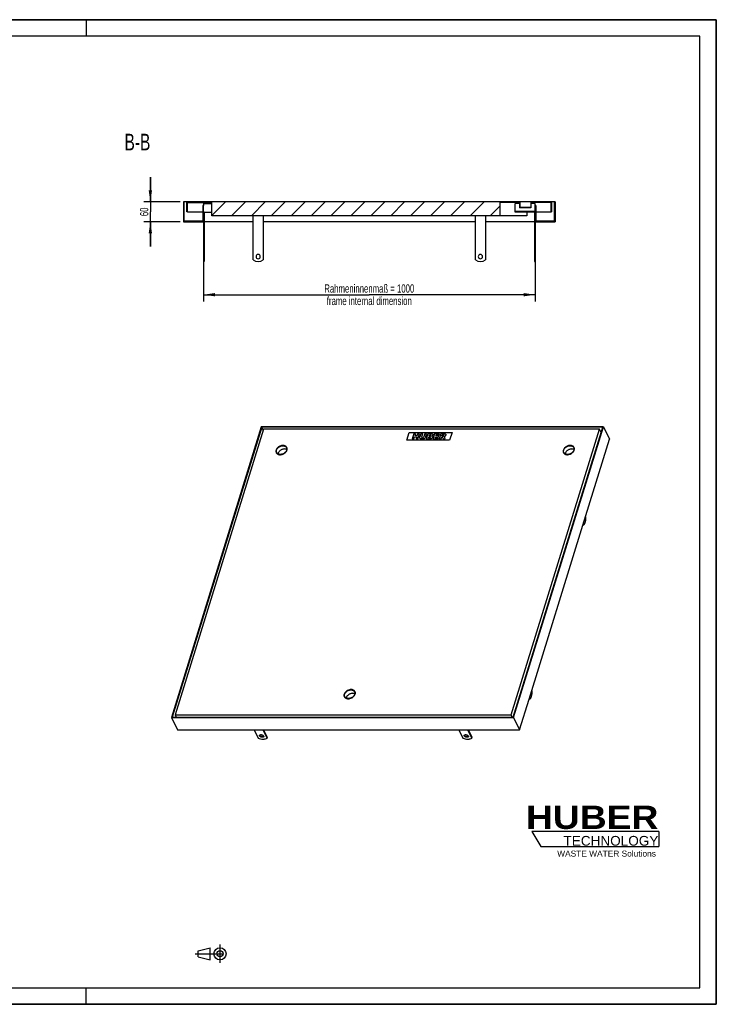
# Model space of a CAD drawing. Header units: millimetres. Extents: x 0 to 4200, y 0 to 2970.
# Tile 2 of 2: x 2100 to 4200, y 0 to 2970. Entities that reach past the tile are written whole.
import ezdxf

# ---------------------------------------------------------------- set-up
doc = ezdxf.new("R2010")
doc.units = ezdxf.units.MM
doc.header["$LTSCALE"] = 231
doc.linetypes.add('CENTER', pattern=[0.6, 0.375, -0.075, 0.075, -0.075])
doc.layers.get('0').update_dxf_attribs({"linetype": 'CONTINUOUS'})
for name, color, linetype in [('_2D-BEM', 7, 'CONTINUOUS'), ('_ACHSEN', 7, 'CONTINUOUS'), ('_KURVEN', 7, 'CONTINUOUS'), ('_ZEICHNUNGSELEM', 7, 'CONTINUOUS'), ('HUBER_Logo_BL2', 7, 'CONTINUOUS')]:
    doc.layers.add(name, color=color, linetype=linetype)
doc.styles.get("Standard").update_dxf_attribs({"font": 'txt', "width": 0.7})
doc.styles.add('TEXTSTYLE_2', font='ariblk.ttf')
doc.styles.add('TEXTSTYLE_3', font='arial.ttf')
doc.dimstyles.new('DIMSTYLE_1', dxfattribs={"dimtxt": 25, "dimasz": 35, "dimexe": 2, "dimexo": 1, "dimtad": 1, "dimdec": 1, "dimtxsty": 'STANDARD', "dimblk": '_FILLED', "dimblk1": '_FILLED', "dimblk2": '_FILLED', "dimcen": 0.09, "dimazin": 2, "dimtp": 0.8, "dimtm": 0.8, "dimtfac": 1, "dimtdec": 1, "dimtofl": 0, "dimtmove": 0, "dimatfit": 3, "dimldrblk": '_FILLED', "dimfxl": 1, "dimtolj": 1, "dimarcsym": 0})
doc.dimstyles.new('DIMSTYLE_3', dxfattribs={"dimtxt": 25, "dimasz": 35, "dimexe": 2, "dimexo": 1, "dimtad": 1, "dimdec": 1, "dimtxsty": 'STANDARD', "dimblk": '_FILLED', "dimblk1": '_FILLED', "dimblk2": '_FILLED', "dimcen": 0.09, "dimazin": 2, "dimtp": 0.3, "dimtm": 0.3, "dimtfac": 1, "dimtdec": 1, "dimtofl": 0, "dimtmove": 0, "dimatfit": 3, "dimldrblk": '_FILLED', "dimfxl": 1, "dimtolj": 1, "dimarcsym": 0})

# ---------------------------------------------------------------- blocks, each defined once
blk = doc.blocks.new('HUBER_LOGO_BL2', base_point=(3837.5, 503.7))
at = {"layer": 'HUBER_Logo_BL2', "color": 5, "linetype": 'CONTINUOUS'}
for p, q in [((4026.4, 521), (3643.9, 521)), ((3643.9, 521), (3670.9, 476)), ((4026.4, 521), (4026.4, 476)), ((3670.9, 476), (4026.4, 476))]:
    blk.add_line(p, q, dxfattribs=at)
at = {"layer": 'HUBER_Logo_BL2', "color": 2, "linetype": 'CONTINUOUS', "attachment_point": 3, "line_spacing_factor": 0.78}
for s, insert, char_height, width, style in [('HUBER\\P\\fArial;\\H29.25;TECHNOLOGY ', (4025.4, 599.1), 70.2, 387.672, 'TEXTSTYLE_2'), ('WASTE WATER Solutions', (4018, 463.6), 18, 297.033, 'TEXTSTYLE_3')]:
    blk.add_mtext(s, dxfattribs=dict(at, insert=insert, char_height=char_height, width=width, style=style))
blk = doc.blocks.new('_FILLED')
at = {"color": 0, "linetype": 'BYBLOCK'}
blk.add_solid([(0, 0), (-1, 0.143), (-1, -0.143)], dxfattribs=at)
blk = doc.blocks.new('*D3')
at = {"layer": '_2D-BEM', "color": 2, "linetype": 'CONTINUOUS'}
for p, q in [((2653.9, 2350.4), (2653.9, 2120.4)), ((3653.9, 2350.4), (3653.9, 2120.4)), ((2653.9, 2140.4), (3153.9, 2140.4)), ((3653.9, 2140.4), (3153.9, 2140.4))]:
    blk.add_line(p, q, dxfattribs=at)
at = {"layer": '_2D-BEM', "color": 2, "linetype": 'CONTINUOUS', "xscale": 35, "yscale": 35, "zscale": 35, "rotation": 180}
blk.add_blockref('_FILLED', (2653.9, 2140.4), dxfattribs=at)
at = {"layer": '_2D-BEM', "color": 2, "linetype": 'CONTINUOUS', "xscale": 35, "yscale": 35, "zscale": 35}
blk.add_blockref('_FILLED', (3653.9, 2140.4), dxfattribs=at)
at = {"layer": '_2D-BEM', "color": 2, "linetype": 'CONTINUOUS', "insert": (3153.9, 2171.7), "char_height": 25, "width": 618.75, "attachment_point": 2, "line_spacing_factor": 0.9}
blk.add_mtext('Rahmeninnenmaß = 1000\\Pframe internal dimension', dxfattribs=at)
blk = doc.blocks.new('*D4')
at = {"layer": '_2D-BEM', "color": 2, "linetype": 'CONTINUOUS'}
for p, q in [((2493.9, 2420.4), (2493.9, 2495.4)), ((2493.9, 2495.4), (2493.9, 2390.4)), ((2583.9, 2420.4), (2473.9, 2420.4)), ((2493.9, 2285.4), (2493.9, 2390.4)), ((2583.9, 2360.4), (2473.9, 2360.4)), ((2493.9, 2360.4), (2493.9, 2285.4))]:
    blk.add_line(p, q, dxfattribs=at)
at = {"layer": '_2D-BEM', "color": 2, "linetype": 'CONTINUOUS', "xscale": 35, "yscale": 35, "zscale": 35}
for p, rotation in [((2493.9, 2420.4), 270), ((2493.9, 2360.4), 90)]:
    blk.add_blockref('_FILLED', p, dxfattribs=dict(at, rotation=rotation))
at = {"layer": '_2D-BEM', "color": 2, "linetype": 'CONTINUOUS', "insert": (2462.6, 2390.4), "char_height": 25, "width": 58.929, "attachment_point": 2, "rotation": 90, "line_spacing_factor": 0.9}
blk.add_mtext('60', dxfattribs=at)
blk = doc.blocks.new('PROJEKTIONSMETHODE_1_BL3', base_point=(2680, 152.5))
at = {"color": 2, "linetype": 'CENTER'}
for p, q in [((2703.8, 180), (2703.8, 125)), ((2628.7, 152.5), (2731.3, 152.5))]:
    blk.add_line(p, q, dxfattribs=at)
at = {"color": 2, "linetype": 'CONTINUOUS'}
for p, q in [((2637.8, 161.7), (2674.5, 170.8)), ((2637.8, 143.3), (2637.8, 161.7)), ((2674.5, 134.2), (2674.5, 170.8)), ((2637.8, 143.3), (2674.5, 134.2))]:
    blk.add_line(p, q, dxfattribs=at)
for radius in [18.3, 9.17]:
    blk.add_circle((2703.8, 152.5), radius, dxfattribs=at)

msp = doc.modelspace()

# ---------------------------------------------------------------- hatches: boundary and pattern name
at = {"linetype": 'CONTINUOUS'}
h = msp.add_hatch(dxfattribs=at)
h.set_pattern_fill('B', color=2, scale=42.426407, angle=45, style=0, pattern_type=0)
h.set_pattern_definition([(45, (0, 0), (-30, 30), [])])
edge = h.paths.add_edge_path()
edge.add_line((2593.89, 2420.43), (2593.89, 2360.43))
edge.add_line((2595.89, 2420.43), (2593.89, 2420.43))
edge.add_line((2595.89, 2362.43), (2595.89, 2420.43))
edge.add_line((2651.89, 2362.43), (2595.89, 2362.43))
edge.add_line((2651.89, 2409.43), (2651.89, 2362.43))
edge.add_line((2653.89, 2409.43), (2651.89, 2409.43))
edge.add_line((2653.89, 2360.43), (2653.89, 2409.43))
edge.add_line((2593.89, 2360.43), (2653.89, 2360.43))
edge = h.paths.add_edge_path()
edge.add_line((3653.89, 2360.43), (3713.89, 2360.43))
edge.add_line((3653.89, 2360.43), (3653.89, 2389.43))
edge.add_line((3653.89, 2389.43), (3593.89, 2389.43))
edge.add_line((3593.89, 2389.43), (3593.89, 2391.43))
edge.add_line((3653.89, 2391.43), (3593.89, 2391.43))
edge.add_line((3653.89, 2391.43), (3653.89, 2409.43))
edge.add_line((3655.89, 2409.43), (3653.89, 2409.43))
edge.add_line((3655.89, 2409.43), (3655.89, 2362.43))
edge.add_line((3711.89, 2362.43), (3655.89, 2362.43))
edge.add_line((3711.89, 2362.43), (3711.89, 2420.43))
edge.add_line((3713.89, 2420.43), (3711.89, 2420.43))
edge.add_line((3713.89, 2420.43), (3713.89, 2360.43))
edge = h.paths.add_edge_path()
edge.add_line((3703.89, 2420.43), (3641.64, 2420.43))
edge.add_line((3703.89, 2390.43), (3703.89, 2420.43))
edge.add_line((3703.89, 2390.43), (3701.89, 2390.43))
edge.add_line((3701.89, 2390.43), (3701.89, 2418.43))
edge.add_line((3701.89, 2418.43), (3641.64, 2418.43))
edge.add_line((3641.64, 2418.43), (3641.64, 2420.43))
edge = h.paths.add_edge_path()
edge.add_line((3606.14, 2420.43), (2603.89, 2420.43))
edge.add_line((3606.14, 2418.43), (3606.14, 2420.43))
edge.add_line((3606.14, 2418.43), (3548.89, 2418.43))
edge.add_line((3548.89, 2378.43), (3548.89, 2418.43))
edge.add_line((3548.89, 2378.43), (2678.89, 2378.43))
edge.add_line((2678.89, 2378.43), (2678.89, 2418.43))
edge.add_line((2605.89, 2418.43), (2678.89, 2418.43))
edge.add_line((2605.89, 2390.43), (2605.89, 2418.43))
edge.add_line((2605.89, 2390.43), (2603.89, 2390.43))
edge.add_line((2603.89, 2390.43), (2603.89, 2420.43))
edge = h.paths.add_edge_path()
edge.add_line((3641.39, 2420.43), (3640.39, 2420.43))
edge.add_line((3641.39, 2420.43), (3641.39, 2402.93))
edge.add_line((3641.39, 2402.93), (3606.39, 2402.93))
edge.add_line((3606.39, 2420.43), (3606.39, 2402.93))
edge.add_line((3607.39, 2420.43), (3606.39, 2420.43))
edge.add_line((3607.39, 2420.43), (3607.39, 2403.93))
edge.add_line((3640.39, 2403.93), (3607.39, 2403.93))
edge.add_line((3640.39, 2420.43), (3640.39, 2403.93))

# ---------------------------------------------------------------- linework, layer by layer
at = {"color": 7, "linetype": 'CONTINUOUS'}
for p, q in [((0, 2970), (4200, 2970)), ((4200, 0), (4200, 2970)), ((2593.89, 2420.43), (2593.89, 2360.43)), ((2595.89, 2420.43), (2593.89, 2420.43)), ((2595.89, 2362.43), (2595.89, 2420.43)), ((2603.89, 2420.43), (2595.89, 2420.43)), ((3606.14, 2420.43), (2603.89, 2420.43)), ((2603.89, 2390.43), (2603.89, 2420.43)), ((2605.89, 2418.43), (2678.89, 2418.43)), ((2605.89, 2390.43), (2605.89, 2418.43)), ((2653.89, 2409.43), (2651.89, 2409.43)), ((2651.89, 2409.43), (2651.89, 2362.43)), ((2653.89, 2415.43), (2653.89, 2409.43)), ((2653.89, 2415.43), (2678.89, 2415.43)), ((2653.89, 2360.43), (2653.89, 2409.43)), ((2666.39, 2418.43), (2666.39, 2415.43)), ((2678.89, 2378.43), (2678.89, 2418.43)), ((3606.14, 2418.43), (3548.89, 2418.43)), ((3548.89, 2378.43), (3548.89, 2418.43)), ((3606.39, 2415.43), (3593.89, 2415.43)), ((3593.89, 2391.43), (3593.89, 2415.43)), ((3606.14, 2420.43), (3606.39, 2420.43)), ((3606.14, 2418.43), (3606.14, 2420.43)), ((3606.14, 2418.43), (3606.39, 2418.43)), ((3606.39, 2420.43), (3606.39, 2402.93)), ((3607.39, 2420.43), (3606.39, 2420.43)), ((3607.39, 2420.43), (3607.39, 2403.93)), ((3623.89, 2420.43), (3607.39, 2420.43)), ((3640.39, 2420.43), (3623.89, 2420.43)), ((3640.39, 2420.43), (3640.39, 2403.93)), ((3641.39, 2420.43), (3640.39, 2420.43)), ((3641.39, 2420.43), (3641.64, 2420.43)), ((3641.39, 2420.43), (3641.39, 2402.93)), ((3641.39, 2418.43), (3641.64, 2418.43)), ((3653.89, 2415.43), (3641.39, 2415.43)), ((3703.89, 2420.43), (3641.64, 2420.43)), ((3641.64, 2418.43), (3641.64, 2420.43)), ((3701.89, 2418.43), (3641.64, 2418.43)), ((3653.89, 2409.43), (3653.89, 2415.43)), ((3655.89, 2409.43), (3653.89, 2409.43)), ((3653.89, 2391.43), (3653.89, 2409.43)), ((3655.89, 2409.43), (3655.89, 2362.43)), ((3701.89, 2390.43), (3701.89, 2418.43)), ((3703.89, 2390.43), (3703.89, 2420.43)), ((3711.89, 2420.43), (3703.89, 2420.43)), ((3713.89, 2420.43), (3711.89, 2420.43)), ((3711.89, 2362.43), (3711.89, 2420.43)), ((3713.89, 2420.43), (3713.89, 2360.43)), ((2605.89, 2390.43), (2603.89, 2390.43)), ((2605.89, 2390.43), (2651.89, 2390.43)), ((2655.89, 2389.43), (2678.89, 2389.43)), ((3548.89, 2378.43), (2678.89, 2378.43)), ((3628.89, 2378.43), (3548.89, 2378.43)), ((3653.89, 2391.43), (3593.89, 2391.43)), ((3593.89, 2389.43), (3593.89, 2391.43)), ((3653.89, 2389.43), (3593.89, 2389.43)), ((3641.39, 2402.93), (3606.39, 2402.93)), ((3640.39, 2403.93), (3607.39, 2403.93)), ((3628.89, 2389.43), (3628.89, 2378.43)), ((3628.99, 2378.43), (3628.89, 2378.43)), ((3628.99, 2389.43), (3628.99, 2378.43)), ((3653.89, 2360.43), (3653.89, 2389.43)), ((3655.89, 2390.43), (3701.89, 2390.43)), ((3703.89, 2390.43), (3701.89, 2390.43)), ((2593.89, 2360.43), (2653.89, 2360.43)), ((2651.89, 2362.43), (2595.89, 2362.43)), ((3653.89, 2360.43), (3713.89, 2360.43)), ((3711.89, 2362.43), (3655.89, 2362.43)), ((2653.89, 2240.43), (2655.89, 2240.43)), ((3651.89, 2240.43), (3653.89, 2240.43)), ((2828.32, 1742.25), (2557.2, 864.92)), ((2829.68, 1740.68), (2559.53, 866.49)), ((2835.11, 1734.41), (2568.84, 872.75)), ((3859.91, 1742.25), (2828.32, 1742.25)), ((3857.58, 1740.68), (2829.68, 1740.68)), ((2834.2, 1731.47), (2829.68, 1740.68)), ((3848.28, 1734.41), (2835.11, 1734.41)), ((3582, 872.75), (3848.28, 1734.41)), ((3587.43, 866.49), (3857.58, 1740.68)), ((3588.79, 864.92), (3859.91, 1742.25)), ((3852.8, 1725.2), (3848.28, 1734.41)), ((3859.91, 1742.25), (3878.21, 1704.95)), ((3798.03, 1445.49), (3878.21, 1704.95)), ((2873.79, 1663.9), (2873.71, 1663.64)), ((2874.66, 1662.13), (2873.72, 1664.04)), ((2906.08, 1677.54), (2905.14, 1679.46)), ((3740.45, 1662.13), (3739.52, 1664.04)), ((3771.88, 1677.54), (3770.94, 1679.46)), ((3635.84, 920.66), (3798.03, 1445.49)), ((3607.1, 827.62), (3635.84, 920.66)), ((2557.2, 864.92), (2575.51, 827.62)), ((2557.2, 864.92), (3588.79, 864.92)), ((2559.53, 866.49), (3587.43, 866.49)), ((2568.84, 872.75), (2571.91, 866.49)), ((2568.84, 872.75), (3582, 872.75)), ((3585.08, 866.49), (3582, 872.75)), ((3588.79, 864.92), (3607.1, 827.62)), ((2575.51, 827.62), (3607.1, 827.62)), ((0, 0), (4200, 0))]:
    msp.add_line(p, q, dxfattribs=at)
at = {"color": 3, "linetype": 'CONTINUOUS'}
for p, q in [((4200, 2970), (0, 2970)), ((2300, 2970), (2300, 2920)), ((4200, 2970), (4200, 0)), ((2300, 0), (2300, 50)), ((4200, 0), (0, 0))]:
    msp.add_line(p, q, dxfattribs=at)
at = {"color": 5, "linetype": 'CONTINUOUS'}
for p, q in [((4150, 2920), (50, 2920)), ((4150, 50), (4150, 2920)), ((50, 50), (4150, 50))]:
    msp.add_line(p, q, dxfattribs=at)
at = {"color": 7, "linetype": 'CONTINUOUS'}
for points, knots in [([(2893.66, 1685.46), (2890.62, 1685.46), (2885.96, 1684.35), (2880.58, 1681.32), (2877.11, 1678.34), (2874.5, 1674.87), (2872.94, 1671.15), (2872.58, 1667.41), (2873.21, 1665.07), (2873.72, 1664.04)], [0, 0, 0, 0, 0.2699398, 0.4094269, 0.5451067, 0.6729258, 0.7905546, 0.8983622, 1, 1, 1, 1]), ([(2874.62, 1664.48), (2874.14, 1665.45), (2873.54, 1667.66), (2873.88, 1671.18), (2875.35, 1674.69), (2877.81, 1677.96), (2881.09, 1680.77), (2886.15, 1683.63), (2890.55, 1684.67), (2893.42, 1684.67)], [0, 0, 0, 0, 0.1016378, 0.2094454, 0.3270742, 0.4548933, 0.5905731, 0.7300602, 1, 1, 1, 1]), ([(2873.72, 1664.04), (2874.17, 1663.11), (2875.44, 1661.37), (2878.15, 1659.45), (2881.49, 1658.28), (2883.93, 1658.04), (2885.19, 1658.04)], [0, 0, 0, 0, 0.2268552, 0.4650458, 0.7220539, 1, 1, 1, 1]), ([(2885.43, 1658.82), (2884.25, 1658.82), (2881.95, 1659.05), (2878.79, 1660.15), (2876.24, 1661.96), (2875.04, 1663.61), (2874.62, 1664.48)], [0, 0, 0, 0, 0.2779461, 0.5349542, 0.7731448, 1, 1, 1, 1]), ([(2885.19, 1658.04), (2888.24, 1658.04), (2892.9, 1659.14), (2898.27, 1662.17), (2901.75, 1665.16), (2904.36, 1668.62), (2905.92, 1672.35), (2906.28, 1676.08), (2905.64, 1678.43), (2905.14, 1679.46)], [0, 0, 0, 0, 0.2699398, 0.4094269, 0.5451067, 0.6729258, 0.7905546, 0.8983622, 1, 1, 1, 1]), ([(2904.24, 1679.02), (2904.72, 1678.05), (2905.31, 1675.84), (2904.97, 1672.31), (2903.51, 1668.8), (2901.05, 1665.54), (2897.77, 1662.72), (2892.7, 1659.86), (2888.31, 1658.82), (2885.43, 1658.82)], [0, 0, 0, 0, 0.1016378, 0.2094454, 0.3270742, 0.4548933, 0.5905731, 0.7300602, 1, 1, 1, 1]), ([(2893.42, 1684.67), (2894.61, 1684.67), (2896.91, 1684.45), (2900.06, 1683.34), (2902.62, 1681.53), (2903.81, 1679.89), (2904.24, 1679.02)], [0, 0, 0, 0, 0.2779461, 0.5349542, 0.7731448, 1, 1, 1, 1]), ([(2905.14, 1679.46), (2904.69, 1680.38), (2903.42, 1682.12), (2900.71, 1684.05), (2897.36, 1685.21), (2894.92, 1685.46), (2893.66, 1685.46)], [0, 0, 0, 0, 0.2268552, 0.4650458, 0.7220539, 1, 1, 1, 1]), ([(3759.46, 1685.46), (3756.42, 1685.46), (3751.75, 1684.35), (3746.38, 1681.32), (3742.9, 1678.34), (3740.29, 1674.87), (3738.74, 1671.15), (3738.38, 1667.41), (3739.01, 1665.07), (3739.52, 1664.04)], [0, 0, 0, 0, 0.2699398, 0.4094269, 0.5451067, 0.6729258, 0.7905546, 0.8983622, 1, 1, 1, 1]), ([(3740.41, 1664.48), (3739.94, 1665.45), (3739.34, 1667.66), (3739.68, 1671.18), (3741.15, 1674.69), (3743.61, 1677.96), (3746.88, 1680.77), (3751.95, 1683.63), (3756.35, 1684.67), (3759.22, 1684.67)], [0, 0, 0, 0, 0.1016378, 0.2094454, 0.3270742, 0.4548933, 0.5905731, 0.7300602, 1, 1, 1, 1]), ([(3739.52, 1664.04), (3739.97, 1663.11), (3741.24, 1661.37), (3743.95, 1659.45), (3747.29, 1658.28), (3749.73, 1658.04), (3750.99, 1658.04)], [0, 0, 0, 0, 0.2268552, 0.4650458, 0.7220539, 1, 1, 1, 1]), ([(3751.23, 1658.82), (3750.04, 1658.82), (3747.75, 1659.05), (3744.59, 1660.15), (3742.03, 1661.96), (3740.84, 1663.61), (3740.41, 1664.48)], [0, 0, 0, 0, 0.2779461, 0.5349542, 0.7731448, 1, 1, 1, 1]), ([(3750.99, 1658.04), (3754.03, 1658.04), (3758.7, 1659.14), (3764.07, 1662.17), (3767.55, 1665.16), (3770.16, 1668.62), (3771.71, 1672.35), (3772.07, 1676.08), (3771.44, 1678.43), (3770.94, 1679.46)], [0, 0, 0, 0, 0.2699398, 0.4094269, 0.5451067, 0.6729258, 0.7905546, 0.8983622, 1, 1, 1, 1]), ([(3770.04, 1679.02), (3770.51, 1678.05), (3771.11, 1675.84), (3770.77, 1672.31), (3769.3, 1668.8), (3766.84, 1665.54), (3763.57, 1662.72), (3758.5, 1659.86), (3754.1, 1658.82), (3751.23, 1658.82)], [0, 0, 0, 0, 0.1016378, 0.2094454, 0.3270742, 0.4548933, 0.5905731, 0.7300602, 1, 1, 1, 1]), ([(3759.22, 1684.67), (3760.41, 1684.67), (3762.71, 1684.45), (3765.86, 1683.34), (3768.42, 1681.53), (3769.61, 1679.89), (3770.04, 1679.02)], [0, 0, 0, 0, 0.2779461, 0.5349542, 0.7731448, 1, 1, 1, 1]), ([(3770.94, 1679.46), (3770.48, 1680.38), (3769.22, 1682.12), (3766.5, 1684.05), (3763.16, 1685.21), (3760.72, 1685.46), (3759.46, 1685.46)], [0, 0, 0, 0, 0.2268552, 0.4650458, 0.7220539, 1, 1, 1, 1]), ([(3103.81, 938.09), (3102.73, 938.09), (3100.52, 937.89), (3097.27, 937.06), (3094.12, 935.72), (3091.22, 933.94), (3088.68, 931.77), (3086.01, 928.63), (3084.67, 925.81), (3084.3, 923.91)], [0, 0, 0, 0, 0.1256764, 0.2561618, 0.3890005, 0.521467, 0.6508778, 0.7749041, 1, 1, 1, 1]), ([(3110.3, 936.67), (3109.34, 937.15), (3107.2, 937.87), (3104.97, 938.09), (3103.81, 938.09)], [0, 0, 0, 0, 0.4810326, 1, 1, 1, 1])]:
    msp.add_open_spline(points, degree=3, knots=knots, dxfattribs=at)
at = {"layer": '_ACHSEN', "color": 7, "linetype": 'CONTINUOUS'}
for p, q in [((2653.89, 2390.43), (2655.89, 2390.43)), ((2655.89, 2390.43), (2655.89, 2245.43)), ((2803.89, 2245.43), (2803.89, 2378.43)), ((2833.89, 2378.43), (2833.89, 2245.43)), ((3473.89, 2245.43), (3473.89, 2378.43)), ((3503.89, 2378.43), (3503.89, 2245.43)), ((3651.89, 2389.43), (3651.89, 2245.43)), ((2653.89, 2360.43), (2653.89, 2245.43)), ((2803.89, 2360.43), (2655.89, 2360.43)), ((3473.89, 2360.43), (2833.89, 2360.43)), ((3651.89, 2360.43), (3503.89, 2360.43)), ((3653.89, 2360.43), (3653.89, 2245.43)), ((2653.89, 2245.43), (2653.89, 2240.43)), ((2653.89, 2245.43), (2655.89, 2245.43)), ((2655.89, 2245.43), (2655.89, 2240.43)), ((3651.89, 2245.43), (3651.89, 2240.43)), ((3653.89, 2245.43), (3651.89, 2245.43)), ((3653.89, 2245.43), (3653.89, 2240.43)), ((3807.19, 1468.97), (3806.02, 1471.35)), ((3798.05, 1445.55), (3798.09, 1445.47)), ((3799.93, 1445.47), (3798.09, 1445.47)), ((3798.76, 1447.85), (3799.93, 1445.47)), ((3080, 925.81), (3079.07, 927.71)), ((3111.42, 941.23), (3110.49, 943.13)), ((3635.86, 920.72), (3635.9, 920.64)), ((3636.58, 923.02), (3637.75, 920.64)), ((3645.01, 944.14), (3643.84, 946.52)), ((3637.75, 920.64), (3635.9, 920.64)), ((2806.52, 827.62), (2818.53, 803.14)), ((2846.17, 803.14), (2834.15, 827.62)), ((2846.65, 804.71), (2835.4, 827.62)), ((2846.17, 803.14), (2846.65, 804.71)), ((3423.63, 827.62), (3435.64, 803.14)), ((3463.28, 803.14), (3451.26, 827.62)), ((3463.76, 804.71), (3452.51, 827.62)), ((3463.28, 803.14), (3463.76, 804.71))]:
    msp.add_line(p, q, dxfattribs=at)
for centre, radius, start, end in [((2818.89, 2255.43), 6.5, 0, 180), ((3488.89, 2255.43), 6.5, 0, 180), ((2818.89, 2265.43), 25, 233.1301, 306.8699), ((2818.89, 2255.43), 6.5, 180, 360), ((3488.89, 2265.43), 25, 233.1301, 306.8699), ((3488.89, 2255.43), 6.5, 180, 360), ((2882.67, 1666.85), 9.53, 191.6091, 197.28123), ((2882.54, 1666.81), 9.39, 197.29653, 197.63849), ((2882.48, 1666.79), 9.33, 197.63521, 201.72639), ((2897.44, 1674.1), 9.52, 34.65049, 40.62685), ((2897.6, 1674.21), 9.33, 30.32088, 34.63722), ((3748.47, 1666.85), 9.53, 191.6091, 197.28123), ((3748.34, 1666.81), 9.39, 197.29653, 197.63849), ((3748.28, 1666.79), 9.33, 197.63521, 201.72639), ((3763.24, 1674.1), 9.52, 34.65049, 40.62685), ((3763.4, 1674.21), 9.33, 30.32088, 34.63722), ((2885.12, 1677.89), 20.05, 270.02672, 276.40151), ((3088.02, 930.52), 9.52, 191.57605, 197.64833), ((3087.84, 930.46), 9.33, 197.66255, 201.85038), ((3102.8, 937.77), 9.53, 34.8668, 40.5528), ((3102.91, 937.85), 9.39, 34.60697, 34.8515), ((3102.96, 937.88), 9.33, 30.44718, 34.61022)]:
    msp.add_arc(centre, radius, start, end, dxfattribs=at)
for points, knots in [([(2893.72, 1685.65), (2890.64, 1685.65), (2885.91, 1684.53), (2880.46, 1681.46), (2876.93, 1678.43), (2874.28, 1674.92), (2872.7, 1671.14), (2872.34, 1667.35), (2872.98, 1664.97), (2873.49, 1663.93)], [0, 0, 0, 0, 0.2699398, 0.4094269, 0.5451067, 0.6729258, 0.7905546, 0.8983622, 1, 1, 1, 1]), ([(2873.49, 1663.93), (2873.95, 1662.99), (2875.24, 1661.22), (2877.99, 1659.27), (2881.38, 1658.09), (2883.85, 1657.84), (2885.13, 1657.84)], [0, 0, 0, 0, 0.2268552, 0.4650458, 0.722054, 1, 1, 1, 1]), ([(2898.15, 1675.04), (2897.05, 1675.04), (2894.8, 1674.83), (2891.48, 1673.97), (2888.28, 1672.58), (2885.34, 1670.73), (2882.79, 1668.5), (2880.14, 1665.27), (2878.87, 1662.38), (2878.57, 1660.45)], [0, 0, 0, 0, 0.1261268, 0.2571263, 0.3904268, 0.5231828, 0.6526129, 0.7763387, 1, 1, 1, 1]), ([(2887.36, 1657.97), (2890.28, 1658.29), (2894.64, 1659.7), (2899.57, 1662.93), (2902.66, 1665.92), (2904.94, 1669.29), (2906.24, 1672.85), (2906.47, 1676.38), (2905.84, 1678.59), (2905.36, 1679.57)], [0, 0, 0, 0, 0.2750665, 0.4141769, 0.5484033, 0.6744949, 0.790833, 0.8981711, 1, 1, 1, 1]), ([(2905.36, 1679.57), (2904.9, 1680.5), (2903.62, 1682.27), (2900.87, 1684.22), (2897.47, 1685.41), (2895, 1685.65), (2893.72, 1685.65)], [0, 0, 0, 0, 0.2268552, 0.4650458, 0.722054, 1, 1, 1, 1]), ([(2905.01, 1673.42), (2904.02, 1673.97), (2901.76, 1674.79), (2899.38, 1675.04), (2898.15, 1675.04)], [0, 0, 0, 0, 0.4796099, 1, 1, 1, 1]), ([(3759.52, 1685.65), (3756.43, 1685.65), (3751.7, 1684.53), (3746.25, 1681.46), (3742.73, 1678.43), (3740.08, 1674.92), (3738.5, 1671.14), (3738.14, 1667.35), (3738.78, 1664.97), (3739.29, 1663.93)], [0, 0, 0, 0, 0.2699398, 0.4094269, 0.5451067, 0.6729258, 0.7905546, 0.8983622, 1, 1, 1, 1]), ([(3739.29, 1663.93), (3739.75, 1662.99), (3741.04, 1661.22), (3743.79, 1659.27), (3747.18, 1658.09), (3749.65, 1657.84), (3750.93, 1657.84)], [0, 0, 0, 0, 0.2268552, 0.4650458, 0.722054, 1, 1, 1, 1]), ([(3763.95, 1675.04), (3762.84, 1675.04), (3760.59, 1674.83), (3757.28, 1673.97), (3754.08, 1672.58), (3751.14, 1670.73), (3748.59, 1668.5), (3745.94, 1665.27), (3744.67, 1662.38), (3744.37, 1660.45)], [0, 0, 0, 0, 0.1261268, 0.2571263, 0.3904268, 0.5231828, 0.6526129, 0.7763387, 1, 1, 1, 1]), ([(3750.93, 1657.84), (3754.02, 1657.84), (3758.75, 1658.96), (3764.2, 1662.04), (3767.72, 1665.07), (3770.37, 1668.58), (3771.95, 1672.36), (3772.31, 1676.15), (3771.67, 1678.52), (3771.16, 1679.57)], [0, 0, 0, 0, 0.2699398, 0.4094269, 0.5451067, 0.6729258, 0.7905546, 0.8983622, 1, 1, 1, 1]), ([(3771.16, 1679.57), (3770.7, 1680.5), (3769.42, 1682.27), (3766.67, 1684.22), (3763.27, 1685.41), (3760.8, 1685.65), (3759.52, 1685.65)], [0, 0, 0, 0, 0.2268552, 0.4650458, 0.722054, 1, 1, 1, 1]), ([(3770.81, 1673.42), (3769.81, 1673.97), (3767.56, 1674.79), (3765.18, 1675.04), (3763.95, 1675.04)], [0, 0, 0, 0, 0.4796099, 1, 1, 1, 1]), ([(3799.93, 1445.47), (3800.48, 1445.84), (3801.55, 1446.84), (3802.9, 1448.79), (3804.12, 1451.27), (3805.17, 1454.2), (3806.02, 1457.52), (3806.89, 1462.47), (3807.16, 1466.34), (3807.19, 1468.97)], [0, 0, 0, 0, 0.0785852, 0.1719706, 0.280895, 0.4045237, 0.5410099, 0.6878245, 1, 1, 1, 1]), ([(3802.89, 1461.2), (3802.8, 1460.59), (3802.57, 1459.49), (3802.16, 1458.43), (3801.9, 1457.99)], [0, 0, 0, 0, 0.5492969, 1, 1, 1, 1]), ([(3078.44, 935.42), (3078.03, 934.11), (3077.73, 932.04), (3078.12, 929.4), (3078.57, 928.17), (3078.85, 927.6)], [0, 0, 0, 0, 0.5161113, 0.7604342, 1, 1, 1, 1]), ([(3079.07, 927.71), (3078.57, 928.74), (3077.94, 931.08), (3078.3, 934.82), (3079.85, 938.54), (3082.46, 942.01), (3085.94, 944.99), (3091.31, 948.03), (3095.98, 949.13), (3099.02, 949.13)], [0, 0, 0, 0, 0.1016378, 0.2094454, 0.3270742, 0.4548933, 0.5905731, 0.7300602, 1, 1, 1, 1]), ([(3110.72, 943.24), (3110.42, 943.85), (3109.67, 945.02), (3107.64, 947.05), (3104.17, 948.84), (3099.25, 949.55), (3093.95, 948.9), (3089.61, 947.28), (3086.38, 945.4), (3083.47, 943.22), (3080.5, 940.03), (3078.91, 936.97), (3078.44, 935.42)], [0, 0, 0, 0, 0.0507855, 0.1027096, 0.2130345, 0.3354159, 0.4686344, 0.6079116, 0.6779333, 0.7470159, 0.879115, 1, 1, 1, 1]), ([(3078.85, 927.6), (3079.15, 926.99), (3079.9, 925.82), (3081.92, 923.79), (3085.4, 922), (3090.32, 921.29), (3095.62, 921.94), (3099.96, 923.56), (3103.18, 925.44), (3106.1, 927.62), (3109.07, 930.81), (3110.66, 933.87), (3111.13, 935.42)], [0, 0, 0, 0, 0.0507855, 0.1027096, 0.2130345, 0.3354159, 0.4686344, 0.6079116, 0.6779333, 0.7470159, 0.879115, 1, 1, 1, 1]), ([(3079.97, 928.15), (3079.5, 929.12), (3078.9, 931.33), (3079.24, 934.86), (3080.71, 938.37), (3083.17, 941.63), (3086.44, 944.45), (3091.51, 947.31), (3095.91, 948.35), (3098.78, 948.35)], [0, 0, 0, 0, 0.1016378, 0.2094454, 0.3270742, 0.4548933, 0.5905731, 0.7300602, 1, 1, 1, 1]), ([(3090.55, 921.71), (3089.29, 921.71), (3086.85, 921.95), (3083.51, 923.12), (3080.79, 925.04), (3079.53, 926.79), (3079.07, 927.71)], [0, 0, 0, 0, 0.2779461, 0.5349542, 0.7731448, 1, 1, 1, 1]), ([(3090.79, 922.5), (3089.6, 922.5), (3087.3, 922.72), (3084.15, 923.83), (3081.59, 925.64), (3080.4, 927.28), (3079.97, 928.15)], [0, 0, 0, 0, 0.2779461, 0.5349542, 0.7731448, 1, 1, 1, 1]), ([(3110.49, 943.13), (3111, 942.1), (3111.63, 939.76), (3111.27, 936.02), (3109.71, 932.3), (3107.11, 928.83), (3103.63, 925.85), (3098.26, 922.82), (3093.59, 921.71), (3090.55, 921.71)], [0, 0, 0, 0, 0.1016378, 0.2094454, 0.3270742, 0.4548933, 0.5905731, 0.7300602, 1, 1, 1, 1]), ([(3109.6, 942.69), (3110.07, 941.72), (3110.67, 939.51), (3110.33, 935.99), (3108.86, 932.48), (3106.4, 929.21), (3103.13, 926.39), (3098.06, 923.54), (3093.66, 922.5), (3090.79, 922.5)], [0, 0, 0, 0, 0.1016378, 0.2094454, 0.3270742, 0.4548933, 0.5905731, 0.7300602, 1, 1, 1, 1]), ([(3098.78, 948.35), (3099.97, 948.35), (3102.26, 948.12), (3105.42, 947.02), (3107.98, 945.2), (3109.17, 943.56), (3109.6, 942.69)], [0, 0, 0, 0, 0.2779461, 0.5349542, 0.7731448, 1, 1, 1, 1]), ([(3099.02, 949.13), (3100.28, 949.13), (3102.72, 948.89), (3106.06, 947.72), (3108.77, 945.8), (3110.04, 944.05), (3110.49, 943.13)], [0, 0, 0, 0, 0.2779461, 0.5349542, 0.7731448, 1, 1, 1, 1]), ([(3111.13, 935.42), (3111.54, 936.73), (3111.84, 938.8), (3111.45, 941.45), (3111, 942.67), (3110.72, 943.24)], [0, 0, 0, 0, 0.5161113, 0.7604342, 1, 1, 1, 1]), ([(3637.75, 920.64), (3638.29, 921.01), (3639.36, 922.01), (3640.72, 923.97), (3641.93, 926.44), (3642.98, 929.37), (3643.84, 932.69), (3644.71, 937.64), (3644.98, 941.51), (3645.01, 944.14)], [0, 0, 0, 0, 0.0785852, 0.1719706, 0.280895, 0.4045237, 0.5410099, 0.6878245, 1, 1, 1, 1]), ([(3640.7, 936.38), (3640.62, 935.76), (3640.39, 934.66), (3639.97, 933.6), (3639.71, 933.16)], [0, 0, 0, 0, 0.5492969, 1, 1, 1, 1]), ([(2818.53, 803.14), (2821.01, 802.14), (2826.06, 800.61), (2832.5, 799.9), (2837.39, 800.15), (2841.6, 800.89), (2844.54, 802.05), (2846.17, 803.14)], [0, 0, 0, 0, 0.2805507, 0.5507882, 0.6767437, 0.7942312, 1, 1, 1, 1]), ([(2823.31, 809.35), (2823.16, 809.66), (2822.95, 810.3), (2823, 810.98), (2823.09, 811.27)], [0, 0, 0, 0, 0.5259905, 1, 1, 1, 1]), ([(2823.09, 811.27), (2823.15, 811.47), (2823.34, 811.86), (2823.78, 812.36), (2824.37, 812.77), (2825.38, 813.21), (2826.9, 813.46), (2828.89, 813.33), (2830.92, 812.8), (2832.79, 811.93), (2834.3, 810.79), (2835.05, 809.84), (2835.29, 809.35)], [0, 0, 0, 0, 0.0431793, 0.0886339, 0.1381072, 0.1925821, 0.3167507, 0.457719, 0.606659, 0.752863, 0.8862435, 1, 1, 1, 1]), ([(2835.51, 807.44), (2835.45, 807.24), (2835.26, 806.85), (2834.82, 806.35), (2834.23, 805.94), (2833.22, 805.5), (2831.69, 805.25), (2829.71, 805.38), (2827.68, 805.91), (2825.81, 806.78), (2824.3, 807.92), (2823.55, 808.87), (2823.31, 809.35)], [0, 0, 0, 0, 0.0431793, 0.0886339, 0.1381072, 0.1925821, 0.3167507, 0.457719, 0.606659, 0.752863, 0.8862435, 1, 1, 1, 1]), ([(2823.8, 810.92), (2823.75, 811.01), (2823.6, 811.36), (2823.5, 811.73), (2823.48, 812.01)], [0, 0, 0, 0, 0.2647226, 1, 1, 1, 1]), ([(2835.6, 808.27), (2835.03, 807.55), (2833.49, 806.94), (2831.38, 806.83), (2829.51, 807.09), (2827.67, 807.67), (2826.01, 808.54), (2824.67, 809.61), (2824.01, 810.48), (2823.8, 810.92)], [0, 0, 0, 0, 0.2032305, 0.3329622, 0.4747919, 0.620617, 0.7615735, 0.8897314, 1, 1, 1, 1]), ([(2835.29, 809.35), (2835.44, 809.05), (2835.65, 808.41), (2835.6, 807.73), (2835.51, 807.44)], [0, 0, 0, 0, 0.5259905, 1, 1, 1, 1]), ([(3435.64, 803.14), (3438.12, 802.14), (3443.17, 800.61), (3449.61, 799.9), (3454.5, 800.15), (3458.72, 800.89), (3461.65, 802.05), (3463.28, 803.14)], [0, 0, 0, 0, 0.2805507, 0.5507882, 0.6767437, 0.7942312, 1, 1, 1, 1]), ([(3440.42, 809.35), (3440.27, 809.66), (3440.06, 810.3), (3440.11, 810.98), (3440.2, 811.27)], [0, 0, 0, 0, 0.5259905, 1, 1, 1, 1]), ([(3440.2, 811.27), (3440.26, 811.47), (3440.45, 811.86), (3440.89, 812.36), (3441.48, 812.77), (3442.49, 813.21), (3444.01, 813.46), (3446, 813.33), (3448.03, 812.8), (3449.9, 811.93), (3451.41, 810.79), (3452.16, 809.84), (3452.4, 809.35)], [0, 0, 0, 0, 0.0431793, 0.0886339, 0.1381072, 0.1925821, 0.3167507, 0.457719, 0.606659, 0.752863, 0.8862435, 1, 1, 1, 1]), ([(3452.62, 807.44), (3452.56, 807.24), (3452.37, 806.85), (3451.93, 806.35), (3451.34, 805.94), (3450.33, 805.5), (3448.8, 805.25), (3446.82, 805.38), (3444.79, 805.91), (3442.92, 806.78), (3441.41, 807.92), (3440.66, 808.87), (3440.42, 809.35)], [0, 0, 0, 0, 0.0431793, 0.0886339, 0.1381072, 0.1925821, 0.3167507, 0.457719, 0.606659, 0.752863, 0.8862435, 1, 1, 1, 1]), ([(3440.91, 810.92), (3440.86, 811.01), (3440.71, 811.36), (3440.62, 811.73), (3440.59, 812.01)], [0, 0, 0, 0, 0.2647226, 1, 1, 1, 1]), ([(3452.71, 808.27), (3452.14, 807.55), (3450.6, 806.94), (3448.49, 806.83), (3446.62, 807.09), (3444.78, 807.67), (3443.12, 808.54), (3441.78, 809.61), (3441.12, 810.48), (3440.91, 810.92)], [0, 0, 0, 0, 0.2032305, 0.3329622, 0.4747919, 0.620617, 0.7615735, 0.8897314, 1, 1, 1, 1]), ([(3452.4, 809.35), (3452.55, 809.05), (3452.76, 808.41), (3452.71, 807.73), (3452.62, 807.44)], [0, 0, 0, 0, 0.5259905, 1, 1, 1, 1])]:
    msp.add_open_spline(points, degree=3, knots=knots, dxfattribs=at)
at = {"layer": '_KURVEN', "color": 4, "linetype": 'CONTINUOUS'}
for p, q in [((3267.05, 1701.51), (3274.31, 1725.01)), ((3274.31, 1725.01), (3403.26, 1725.01)), ((3403.26, 1725.01), (3396, 1701.51)), ((3396, 1701.51), (3267.05, 1701.51)), ((3287.75, 1721.1), (3282.91, 1705.43)), ((3282.91, 1705.43), (3288.61, 1705.43)), ((3293.45, 1721.1), (3287.75, 1721.1)), ((3288.61, 1705.43), (3290.56, 1711.77)), ((3290.56, 1711.77), (3296.78, 1711.77)), ((3291.75, 1715.62), (3293.45, 1721.1)), ((3297.97, 1715.62), (3291.75, 1715.62)), ((3296.78, 1711.77), (3294.83, 1705.43)), ((3294.83, 1705.43), (3300.54, 1705.43)), ((3299.67, 1721.1), (3297.97, 1715.62)), ((3305.38, 1721.1), (3299.67, 1721.1)), ((3300.54, 1705.43), (3305.38, 1721.1)), ((3309.18, 1721.1), (3306.29, 1711.76)), ((3314.86, 1721.1), (3309.18, 1721.1)), ((3311.9, 1711.53), (3314.86, 1721.1)), ((3321.15, 1721.1), (3318.2, 1711.53)), ((3326.83, 1721.1), (3321.15, 1721.1)), ((3323.95, 1711.76), (3326.83, 1721.1)), ((3330.62, 1721.1), (3325.77, 1705.43)), ((3325.77, 1705.43), (3335.6, 1705.43)), ((3341.27, 1721.1), (3330.62, 1721.1)), ((3332.56, 1708.8), (3333.54, 1711.97)), ((3335.46, 1708.8), (3332.56, 1708.8)), ((3333.54, 1711.97), (3336.43, 1711.97)), ((3334.46, 1714.95), (3335.38, 1717.92)), ((3336.93, 1714.95), (3334.46, 1714.95)), ((3335.38, 1717.92), (3337.89, 1717.92)), ((3350.61, 1721.1), (3345.77, 1705.43)), ((3345.77, 1705.43), (3361.3, 1705.43)), ((3365.86, 1721.1), (3350.61, 1721.1)), ((3352.57, 1708.98), (3353.52, 1712.07)), ((3362.39, 1708.98), (3352.57, 1708.98)), ((3353.52, 1712.07), (3362.38, 1712.07)), ((3354.51, 1715.26), (3355.28, 1717.75)), ((3363.37, 1715.26), (3354.51, 1715.26)), ((3355.28, 1717.75), (3364.83, 1717.75)), ((3361.3, 1705.43), (3362.39, 1708.98)), ((3362.38, 1712.07), (3363.37, 1715.26)), ((3369.28, 1721.1), (3364.44, 1705.43)), ((3364.44, 1705.43), (3370.16, 1705.43)), ((3364.83, 1717.75), (3365.86, 1721.1)), ((3378.77, 1721.1), (3369.28, 1721.1)), ((3370.16, 1705.43), (3372.12, 1711.79)), ((3372.12, 1711.79), (3372.62, 1711.79)), ((3373.04, 1714.75), (3374.02, 1717.93)), ((3375.44, 1714.75), (3373.04, 1714.75)), ((3374.02, 1717.93), (3376.52, 1717.93)), ((3374.56, 1710.22), (3376.12, 1705.43)), ((3376.12, 1705.43), (3382.56, 1705.43)), ((3382.56, 1705.43), (3381.19, 1709.96))]:
    msp.add_line(p, q, dxfattribs=at)
for points in [[(3306, 1709.11), (3305.96, 1710.11), (3306.05, 1710.99), (3306.29, 1711.76)], [(3306.65, 1707.3), (3306.24, 1707.89), (3306.02, 1708.49), (3306, 1709.11)], [(3308.19, 1705.95), (3307.58, 1706.27), (3307.06, 1706.72), (3306.65, 1707.3)], [(3310.65, 1705.32), (3309.63, 1705.43), (3308.8, 1705.63), (3308.19, 1705.95)], [(3313.54, 1705.16), (3312.64, 1705.16), (3311.67, 1705.22), (3310.65, 1705.32)], [(3311.9, 1711.53), (3311.64, 1710.68), (3311.71, 1710.02), (3312.11, 1709.53)], [(3312.11, 1709.53), (3312.52, 1709.05), (3313.23, 1708.82), (3314.22, 1708.82)], [(3317.68, 1705.69), (3316.47, 1705.35), (3315.09, 1705.16), (3313.54, 1705.16)], [(3314.22, 1708.82), (3315.2, 1708.82), (3316.04, 1709.05), (3316.74, 1709.52)], [(3316.74, 1709.52), (3317.43, 1709.99), (3317.93, 1710.67), (3318.2, 1711.53)], [(3320.36, 1706.98), (3319.44, 1706.36), (3318.55, 1705.93), (3317.68, 1705.69)], [(3322.62, 1709.14), (3322.03, 1708.32), (3321.28, 1707.6), (3320.36, 1706.98)], [(3323.95, 1711.76), (3323.66, 1710.83), (3323.22, 1709.96), (3322.62, 1709.14)], [(3335.46, 1708.8), (3336.44, 1708.8), (3337.17, 1708.94), (3337.67, 1709.24)], [(3338.22, 1705.64), (3336.89, 1705.49), (3336.02, 1705.43), (3335.6, 1705.43)], [(3338.38, 1711.54), (3338.07, 1711.82), (3337.42, 1711.97), (3336.43, 1711.97)], [(3336.93, 1714.95), (3337.81, 1714.95), (3338.47, 1715.08), (3338.9, 1715.34)], [(3337.67, 1709.24), (3338.16, 1709.53), (3338.49, 1709.93), (3338.64, 1710.43)], [(3339.58, 1717.54), (3339.31, 1717.8), (3338.74, 1717.92), (3337.89, 1717.92)], [(3340.54, 1706.16), (3339.99, 1705.92), (3339.21, 1705.75), (3338.22, 1705.64)], [(3338.64, 1710.43), (3338.78, 1710.89), (3338.7, 1711.27), (3338.38, 1711.54)], [(3338.9, 1715.34), (3339.33, 1715.59), (3339.63, 1715.98), (3339.78, 1716.47)], [(3339.78, 1716.47), (3339.92, 1716.92), (3339.85, 1717.28), (3339.58, 1717.54)], [(3342.83, 1707.7), (3342.18, 1707.04), (3341.42, 1706.53), (3340.54, 1706.16)], [(3341.27, 1721.1), (3343.04, 1721.1), (3344.28, 1720.72), (3345.01, 1719.98)], [(3343.83, 1714.81), (3343.24, 1714.36), (3342.47, 1714.02), (3341.52, 1713.77)], [(3341.52, 1713.77), (3342.75, 1713.49), (3343.58, 1713.03), (3344, 1712.37)], [(3344.18, 1709.89), (3343.93, 1709.07), (3343.47, 1708.34), (3342.83, 1707.7)], [(3345.58, 1717.2), (3345.29, 1716.27), (3344.71, 1715.48), (3343.83, 1714.81)], [(3344, 1712.37), (3344.43, 1711.7), (3344.48, 1710.88), (3344.18, 1709.89)], [(3345.01, 1719.98), (3345.73, 1719.23), (3345.92, 1718.3), (3345.58, 1717.2)], [(3373.9, 1711.42), (3373.56, 1711.66), (3373.14, 1711.79), (3372.62, 1711.79)], [(3374.56, 1710.22), (3374.36, 1710.84), (3374.15, 1711.23), (3373.9, 1711.42)], [(3375.44, 1714.75), (3375.69, 1714.75), (3376.21, 1714.81), (3377.01, 1714.96)], [(3378.51, 1717.52), (3378.22, 1717.8), (3377.55, 1717.93), (3376.52, 1717.93)], [(3377.01, 1714.96), (3377.41, 1715.03), (3377.76, 1715.19), (3378.08, 1715.45)], [(3378.08, 1715.45), (3378.4, 1715.71), (3378.62, 1716.02), (3378.72, 1716.36)], [(3378.72, 1716.36), (3378.88, 1716.87), (3378.81, 1717.25), (3378.51, 1717.52)], [(3380.93, 1712.96), (3380.37, 1712.71), (3379.64, 1712.51), (3378.74, 1712.34)], [(3378.74, 1712.34), (3379.35, 1712.14), (3379.8, 1711.95), (3380.04, 1711.76)], [(3378.77, 1721.1), (3380.53, 1721.1), (3381.83, 1720.97), (3382.68, 1720.71)], [(3380.04, 1711.76), (3380.21, 1711.63), (3380.43, 1711.36), (3380.7, 1710.93)], [(3380.7, 1710.93), (3380.96, 1710.52), (3381.13, 1710.2), (3381.19, 1709.96)], [(3383.2, 1714.49), (3382.58, 1713.86), (3381.81, 1713.35), (3380.93, 1712.96)], [(3382.68, 1720.71), (3383.53, 1720.46), (3384.13, 1719.98), (3384.48, 1719.28)], [(3384.56, 1716.75), (3384.29, 1715.87), (3383.83, 1715.12), (3383.2, 1714.49)], [(3384.48, 1719.28), (3384.84, 1718.59), (3384.87, 1717.74), (3384.56, 1716.75)]]:
    msp.add_open_spline(points, degree=3, dxfattribs=at)

# ---------------------------------------------------------------- block references
at = {"color": 2, "linetype": 'CONTINUOUS'}
msp.add_blockref('PROJEKTIONSMETHODE_1_BL3', (2680, 152.5), dxfattribs=at)
at = {"layer": 'HUBER_Logo_BL2'}
msp.add_blockref('HUBER_LOGO_BL2', (3837.5, 503.74), dxfattribs=at)

# ---------------------------------------------------------------- texts
at = {"layer": '_ZEICHNUNGSELEM', "color": 2, "linetype": 'CONTINUOUS', "insert": (2493.89, 2625.93), "char_height": 50, "width": 171.4286, "attachment_point": 3, "line_spacing_factor": 0.9}
msp.add_mtext('B-B', dxfattribs=at)

# ---------------------------------------------------------------- dimensions: what is measured, and where the dimension line sits
at = {"layer": '_2D-BEM', "color": 2, "linetype": 'CONTINUOUS'}
dim = msp.add_linear_dim(base=(2493.89, 2360.43), p1=(2584.89, 2420.43), p2=(2584.89, 2360.43), angle=270, dimstyle='DIMSTYLE_3', dxfattribs=at)
dim.commit()
dim.dimension.update_dxf_attribs({"geometry": '*D4', "text_midpoint": (2493.89, 2386.86), "dimtype": 160})
dim = msp.add_linear_dim(base=(2653.89, 2140.43), p1=(3653.89, 2351.43), p2=(2653.89, 2351.43), angle=180, text='Rahmeninnenmaß = <>\\Pframe internal dimension', dimstyle='DIMSTYLE_1', dxfattribs=at)
dim.commit()
dim.dimension.update_dxf_attribs({"geometry": '*D3', "text_midpoint": (3153.89, 2140.43), "dimtype": 160})

doc.saveas('drawing.dxf')
